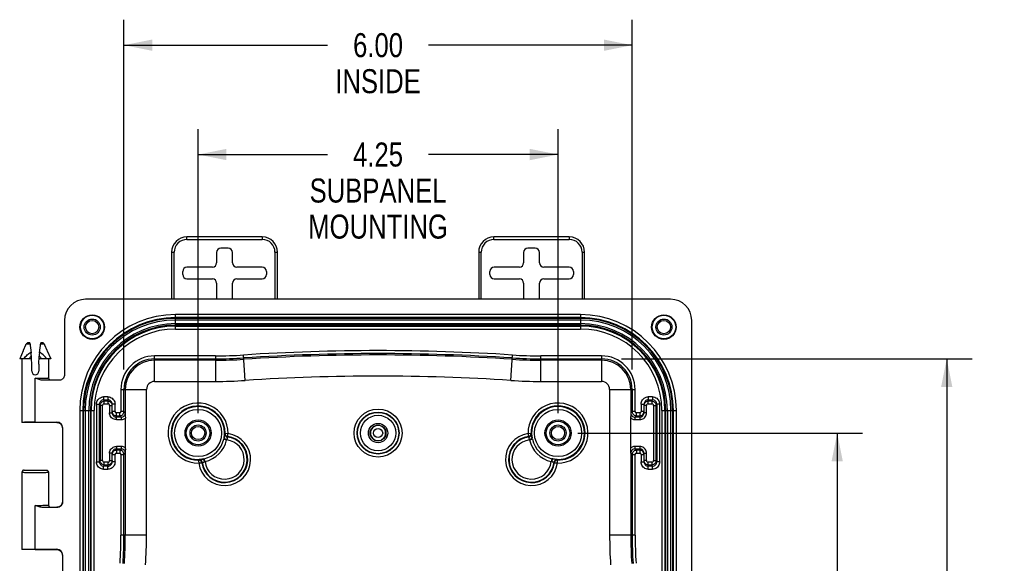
# Model space of a CAD drawing. Header units: inches. Extents: x 0 to 56.7, y 0 to 36.7.
# Tile 19 of 50: x 35.2 to 46.8, y 8.2 to 14.6. Entities that reach past the tile are written whole.
import ezdxf

# ---------------------------------------------------------------- set-up
doc = ezdxf.new("R2010")
doc.units = ezdxf.units.IN
doc.header["$LTSCALE"] = 3.116667
doc.header["$MEASUREMENT"] = 0
doc.layers.get('0').update_dxf_attribs({"linetype": 'CONTINUOUS'})
for name, color, linetype in [('_128466', 7, 'CONTINUOUS'), ('_135375', 7, 'CONTINUOUS'), ('_145643', 7, 'CONTINUOUS')]:
    doc.layers.add(name, color=color, linetype=linetype)
doc.styles.get("Standard").update_dxf_attribs({"font": 'txt', "width": 0.8})
doc.dimstyles.new('DIMSTYLE_2', dxfattribs={"dimtxt": 0.283333, "dimasz": 0.333333, "dimexe": 0.09, "dimexo": 0.07, "dimgap": 0.0425, "dimtad": 0, "dimtih": 1, "dimtoh": 1, "dimzin": 4, "dimdsep": 46, "dimtxsty": 'Standard', "dimblk": '_FILLED', "dimblk1": '_FILLED', "dimblk2": '_FILLED', "dimcen": 0.09, "dimadec": 0, "dimazin": 0, "dimtfac": 1, "dimtofl": 0, "dimtmove": 0, "dimatfit": 3, "dimldrblk": '_FILLED', "dimfxl": 0, "dimtolj": 1, "dimtzin": 4, "dimarcsym": 0})

# ---------------------------------------------------------------- blocks, each defined once
blk = doc.blocks.new('_FILLED')
at = {"color": 0, "linetype": 'ByBlock'}
blk.add_solid([(0, 0), (-1, 0.2), (-1, -0.2)], dxfattribs=at)
blk = doc.blocks.new('*D7')
at = {"color": 2, "linetype": 'Continuous'}
for p, q in [((37.267, 9.99), (37.267, 13.342)), ((41.517, 9.99), (41.517, 13.342)), ((37.267, 13.042), (38.797, 13.042)), ((41.517, 13.042), (39.987, 13.042))]:
    blk.add_line(p, q, dxfattribs=at)
at = {"color": 2, "linetype": 'Continuous', "xscale": 0.3333333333, "yscale": 0.3333333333, "zscale": 0.3333333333, "rotation": 180}
blk.add_blockref('_FILLED', (37.267, 13.042), dxfattribs=at)
at = {"color": 2, "linetype": 'Continuous', "xscale": 0.3333333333, "yscale": 0.3333333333, "zscale": 0.3333333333}
blk.add_blockref('_FILLED', (41.517, 13.042), dxfattribs=at)
at = {"color": 2, "linetype": 'Continuous', "insert": (39.392, 13.184), "char_height": 0.2833, "width": 1.81333, "attachment_point": 2, "line_spacing_factor": 0.9}
blk.add_mtext('4.25\\PSUBPANEL\\PMOUNTING', dxfattribs=at)
blk = doc.blocks.new('*D8')
at = {"color": 2, "linetype": 'Continuous'}
for p, q in [((41.75, 9.757), (45.113, 9.757)), ((44.813, 9.757), (44.813, 6.915)), ((44.813, 3.507), (44.813, 5.499)), ((41.75, 3.507), (45.113, 3.507))]:
    blk.add_line(p, q, dxfattribs=at)
at = {"color": 2, "linetype": 'Continuous', "xscale": 0.3333333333, "yscale": 0.3333333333, "zscale": 0.3333333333}
for p, rotation in [((44.813, 9.757), 90), ((44.813, 3.507), 270)]:
    blk.add_blockref('_FILLED', p, dxfattribs=dict(at, rotation=rotation))
at = {"color": 2, "linetype": 'Continuous', "insert": (44.813, 6.774), "char_height": 0.2833, "width": 1.81333, "attachment_point": 2, "line_spacing_factor": 0.9}
blk.add_mtext('6.25\\PSUBPANEL\\PMOUNTING', dxfattribs=at)
blk = doc.blocks.new('*D10')
at = {"color": 2, "linetype": 'Continuous'}
for p, q in [((42.265, 10.632), (46.406, 10.632)), ((46.106, 10.632), (46.106, 7.975)), ((46.106, 2.632), (46.106, 6.984)), ((42.265, 2.632), (46.406, 2.632))]:
    blk.add_line(p, q, dxfattribs=at)
at = {"color": 2, "linetype": 'Continuous', "xscale": 0.3333333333, "yscale": 0.3333333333, "zscale": 0.3333333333}
for p, rotation in [((46.106, 10.632), 90), ((46.106, 2.632), 270)]:
    blk.add_blockref('_FILLED', p, dxfattribs=dict(at, rotation=rotation))
at = {"color": 2, "linetype": 'Continuous', "insert": (46.106, 7.834), "char_height": 0.2833, "width": 1.36, "attachment_point": 2, "line_spacing_factor": 0.9}
blk.add_mtext('8.00\\PINSIDE', dxfattribs=at)
blk = doc.blocks.new('*D11')
at = {"color": 2, "linetype": 'Continuous'}
for p, q in [((36.392, 10.505), (36.392, 14.632)), ((42.392, 10.505), (42.392, 14.632)), ((36.392, 14.332), (38.797, 14.332)), ((42.392, 14.332), (39.987, 14.332))]:
    blk.add_line(p, q, dxfattribs=at)
at = {"color": 2, "linetype": 'Continuous', "xscale": 0.3333333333, "yscale": 0.3333333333, "zscale": 0.3333333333, "rotation": 180}
blk.add_blockref('_FILLED', (36.392, 14.332), dxfattribs=at)
at = {"color": 2, "linetype": 'Continuous', "xscale": 0.3333333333, "yscale": 0.3333333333, "zscale": 0.3333333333}
blk.add_blockref('_FILLED', (42.392, 14.332), dxfattribs=at)
at = {"color": 2, "linetype": 'Continuous', "insert": (39.392, 14.474), "char_height": 0.2833, "width": 1.36, "attachment_point": 2, "line_spacing_factor": 0.9}
blk.add_mtext('6.00\\PINSIDE', dxfattribs=at)

msp = doc.modelspace()

# ---------------------------------------------------------------- linework, layer by layer
at = {"layer": '_128466', "color": 7, "linetype": 'Continuous'}
for centre, radius in [((36.017, 11.007), 0.139), ((36.017, 11.007), 0.095), ((36.017, 11.007), 0.0781), ((42.767, 11.007), 0.139), ((42.767, 11.007), 0.095), ((42.767, 11.007), 0.0781), ((37.267, 9.757), 0.139), ((41.517, 9.757), 0.139), ((37.267, 9.757), 0.095), ((37.267, 9.757), 0.0781), ((41.517, 9.757), 0.095), ((41.517, 9.757), 0.0781)]:
    msp.add_circle(centre, radius, dxfattribs=at)
at = {"layer": '_135375', "color": 9, "linetype": 'Continuous'}
for p, q in [((37.135, 12.04), (37.135, 12.07)), ((37.135, 12.04), (38.025, 12.04)), ((38.025, 12.07), (38.025, 12.04)), ((40.76, 12.04), (40.76, 12.07)), ((40.76, 12.04), (41.65, 12.04)), ((41.65, 12.07), (41.65, 12.04)), ((36.955, 11.89), (36.985, 11.89)), ((36.985, 11.335), (36.985, 11.89)), ((38.175, 11.89), (38.175, 11.335)), ((38.175, 11.89), (38.205, 11.89)), ((40.58, 11.89), (40.61, 11.89)), ((40.61, 11.335), (40.61, 11.89)), ((41.8, 11.89), (41.8, 11.335)), ((41.8, 11.89), (41.83, 11.89))]:
    msp.add_line(p, q, dxfattribs=at)
at = {"layer": '_135375', "color": 7, "linetype": 'Continuous'}
for p, q in [((38.025, 12.07), (37.135, 12.07)), ((41.65, 12.07), (40.76, 12.07)), ((36.955, 11.89), (36.955, 11.335)), ((37.486, 11.888), (37.486, 11.763)), ((37.623, 11.938), (37.536, 11.938)), ((37.673, 11.763), (37.673, 11.888)), ((38.205, 11.335), (38.205, 11.89)), ((40.58, 11.89), (40.58, 11.335)), ((41.111, 11.888), (41.111, 11.763)), ((41.248, 11.938), (41.161, 11.938)), ((41.298, 11.763), (41.298, 11.888)), ((41.83, 11.335), (41.83, 11.89)), ((37.086, 11.626), (37.086, 11.663)), ((37.436, 11.713), (37.136, 11.713)), ((38.023, 11.713), (37.723, 11.713)), ((38.073, 11.663), (38.073, 11.626)), ((40.711, 11.626), (40.711, 11.663)), ((41.061, 11.713), (40.761, 11.713)), ((41.648, 11.713), (41.348, 11.713)), ((41.698, 11.663), (41.698, 11.626)), ((37.136, 11.576), (37.436, 11.576)), ((37.486, 11.526), (37.486, 11.335)), ((37.673, 11.335), (37.673, 11.526)), ((37.723, 11.576), (38.023, 11.576)), ((40.761, 11.576), (41.061, 11.576)), ((41.111, 11.526), (41.111, 11.335)), ((41.298, 11.335), (41.298, 11.526)), ((41.348, 11.576), (41.648, 11.576))]:
    msp.add_line(p, q, dxfattribs=at)
for centre, start, end in [((37.135, 11.89), 90, 180), ((38.025, 11.89), 0, 90), ((40.76, 11.89), 90, 180), ((41.65, 11.89), 0, 90)]:
    msp.add_arc(centre, 0.18, start, end, dxfattribs=at)
at = {"layer": '_135375', "color": 9, "linetype": 'Continuous'}
for centre, start, end in [((37.135, 11.89), 90, 180.0001), ((38.025, 11.89), 0, 90), ((40.76, 11.89), 90, 180.0001), ((41.65, 11.89), 0, 90)]:
    msp.add_arc(centre, 0.15, start, end, dxfattribs=at)
at = {"layer": '_135375', "color": 7, "linetype": 'Continuous'}
for centre, major_axis, start_param, end_param in [((37.536, 11.888), (0.0354, -0.0354), 2.356347, 3.926839), ((37.623, 11.888), (-0.0354, -0.0354), 2.356347, 3.926839), ((41.161, 11.888), (0.0354, -0.0354), 2.356347, 3.926839), ((41.248, 11.888), (-0.0354, -0.0354), 2.356347, 3.926839), ((37.436, 11.763), (0.0354, -0.0354), -0.785246, 0.785246), ((37.723, 11.763), (0.0354, 0.0354), 2.356347, 3.926839), ((41.061, 11.763), (0.0354, -0.0354), -0.785246, 0.785246), ((41.348, 11.763), (0.0354, 0.0354), 2.356347, 3.926839), ((37.136, 11.663), (0.0354, -0.0354), 2.356347, 3.926839), ((37.136, 11.626), (0.0354, 0.0354), 2.356347, 3.926839), ((38.023, 11.663), (-0.0354, -0.0354), 2.356347, 3.926839), ((38.023, 11.626), (-0.0354, 0.0354), 2.356347, 3.926839), ((40.761, 11.663), (0.0354, -0.0354), 2.356347, 3.926839), ((40.761, 11.626), (0.0354, 0.0354), 2.356347, 3.926839), ((41.648, 11.663), (-0.0354, -0.0354), 2.356347, 3.926839), ((41.648, 11.626), (-0.0354, 0.0354), 2.356347, 3.926839), ((37.436, 11.526), (-0.0354, -0.0354), 2.356347, 3.926839), ((37.723, 11.526), (-0.0354, 0.0354), -0.785246, 0.785246), ((41.061, 11.526), (-0.0354, -0.0354), 2.356347, 3.926839), ((41.348, 11.526), (-0.0354, 0.0354), -0.785246, 0.785246)]:
    msp.add_ellipse(centre, major_axis=major_axis, ratio=0.999695, start_param=start_param, end_param=end_param, dxfattribs=at)
at = {"layer": '_145643', "color": 7, "linetype": 'Continuous'}
for p, q in [((42.846, 11.335), (35.939, 11.335)), ((35.69, 11.086), (35.69, 10.444)), ((41.782, 11.119), (37.002, 11.119)), ((43.095, 7.256), (43.095, 11.086)), ((37.002, 11.019), (41.782, 11.019)), ((35.246, 10.816), (35.249, 10.817)), ((35.252, 10.819), (35.253, 10.819)), ((35.253, 10.819), (35.253, 10.819)), ((35.28, 10.82), (35.258, 10.82)), ((35.28, 10.82), (35.296, 10.702)), ((35.394, 10.702), (35.409, 10.82)), ((35.432, 10.82), (35.409, 10.82)), ((35.439, 10.818), (35.441, 10.817)), ((35.441, 10.817), (35.443, 10.816)), ((35.203, 10.725), (35.161, 10.632)), ((35.207, 10.734), (35.235, 10.798)), ((35.235, 10.798), (35.239, 10.808)), ((35.239, 10.808), (35.241, 10.811)), ((35.448, 10.811), (35.45, 10.808)), ((35.45, 10.808), (35.454, 10.798)), ((35.454, 10.798), (35.483, 10.733)), ((35.483, 10.733), (35.487, 10.726)), ((35.487, 10.726), (35.528, 10.632)), ((35.487, 10.726), (35.488, 10.723)), ((35.488, 10.723), (35.488, 10.722)), ((35.488, 10.722), (35.488, 10.722)), ((35.301, 10.632), (35.161, 10.632)), ((35.188, 10.632), (35.188, 9.882)), ((35.301, 10.632), (35.299, 10.662)), ((35.304, 10.57), (35.301, 10.632)), ((35.385, 10.57), (35.39, 10.662)), ((35.528, 10.632), (35.389, 10.632)), ((35.501, 10.632), (35.501, 10.407)), ((36.752, 10.632), (37.472, 10.632)), ((37.472, 10.616), (36.752, 10.616)), ((41.312, 10.632), (42.032, 10.632)), ((42.032, 10.616), (41.312, 10.616)), ((35.305, 10.485), (35.305, 10.543)), ((35.385, 10.543), (35.385, 10.485)), ((35.624, 10.379), (35.436, 10.379)), ((35.638, 10.382), (35.526, 10.382)), ((36.392, 10.011), (36.392, 10.272)), ((36.409, 9.994), (36.409, 10.272)), ((42.376, 10.272), (42.376, 9.994)), ((42.392, 10.272), (42.392, 10.011)), ((36.152, 10.148), (36.202, 10.148)), ((36.202, 10.132), (36.16, 10.132)), ((42.582, 10.148), (42.632, 10.148)), ((42.624, 10.132), (42.582, 10.132)), ((35.905, 10.022), (35.905, 3.242)), ((36.005, 3.242), (36.005, 10.022)), ((36.102, 9.416), (36.102, 10.098)), ((36.11, 10.082), (36.11, 9.432)), ((36.252, 9.995), (36.252, 10.098)), ((42.532, 9.995), (42.532, 10.098)), ((42.674, 9.432), (42.674, 10.082)), ((42.682, 10.098), (42.682, 9.416)), ((42.779, 10.022), (42.779, 3.242)), ((42.879, 7.252), (42.879, 10.022)), ((35.611, 9.882), (35.188, 9.882)), ((35.345, 9.885), (35.601, 9.885)), ((36.302, 9.961), (36.342, 9.961)), ((36.358, 9.945), (36.302, 9.945)), ((36.408, 9.995), (36.408, 9.961)), ((36.408, 9.961), (36.409, 9.932)), ((36.409, 8.552), (36.409, 9.932)), ((42.376, 9.995), (42.376, 9.94)), ((42.376, 9.56), (42.376, 9.95)), ((42.482, 9.945), (42.426, 9.945)), ((42.442, 9.961), (42.482, 9.961)), ((35.665, 9.818), (35.665, 8.946)), ((35.666, 9.82), (35.666, 8.944)), ((37.585, 9.75), (37.586, 9.75)), ((37.586, 9.75), (37.586, 9.744)), ((37.586, 9.744), (37.588, 9.738)), ((41.168, 9.715), (41.174, 9.716)), ((41.203, 9.747), (41.204, 9.746)), ((36.302, 9.569), (36.358, 9.569)), ((36.342, 9.553), (36.302, 9.553)), ((36.409, 9.572), (36.408, 9.541)), ((36.408, 9.541), (36.408, 9.519)), ((42.376, 9.552), (42.376, 9.572)), ((42.376, 9.519), (42.376, 9.552)), ((42.426, 9.569), (42.482, 9.569)), ((42.482, 9.553), (42.442, 9.553)), ((36.252, 9.416), (36.252, 9.519)), ((36.392, 8.552), (36.392, 9.503)), ((42.376, 9.52), (42.376, 8.552)), ((42.392, 9.503), (42.392, 8.552)), ((42.532, 9.416), (42.532, 9.519)), ((35.213, 9.32), (35.476, 9.32)), ((36.202, 9.366), (36.152, 9.366)), ((36.16, 9.382), (36.202, 9.382)), ((37.309, 9.408), (37.308, 9.414)), ((42.582, 9.382), (42.624, 9.382)), ((42.632, 9.366), (42.582, 9.366)), ((35.188, 9.295), (35.188, 8.382)), ((35.501, 9.295), (35.501, 9.297)), ((35.501, 9.295), (35.501, 8.907)), ((35.601, 8.879), (35.436, 8.879)), ((35.526, 8.882), (35.611, 8.882)), ((35.609, 8.882), (35.608, 8.882)), ((35.665, 8.946), (35.664, 8.938)), ((35.611, 8.382), (35.188, 8.382)), ((35.345, 8.385), (35.601, 8.385)), ((35.665, 8.318), (35.665, 7.446)), ((35.666, 8.32), (35.666, 7.444))]:
    msp.add_line(p, q, dxfattribs=at)
at = {"layer": '_145643', "color": 9, "linetype": 'Continuous'}
for p, q in [((37.002, 10.984), (37.002, 11.154)), ((41.782, 11.154), (37.002, 11.154)), ((37.002, 11.11), (41.782, 11.11)), ((41.782, 11.09), (37.002, 11.09)), ((37.002, 11.049), (41.782, 11.049)), ((41.782, 11.154), (41.782, 10.984)), ((41.782, 11.029), (37.002, 11.029)), ((37.002, 10.984), (41.782, 10.984)), ((35.239, 10.808), (35.282, 10.808)), ((35.282, 10.702), (35.295, 10.709)), ((35.409, 10.701), (35.395, 10.709)), ((35.408, 10.808), (35.45, 10.808)), ((35.395, 10.663), (35.391, 10.668)), ((36.752, 10.366), (36.752, 10.667)), ((37.472, 10.667), (36.752, 10.667)), ((37.472, 10.667), (37.472, 10.366)), ((37.823, 10.377), (37.804, 10.678)), ((40.961, 10.377), (40.98, 10.678)), ((41.312, 10.366), (41.312, 10.667)), ((42.032, 10.667), (41.312, 10.667)), ((42.032, 10.667), (42.032, 10.366)), ((35.345, 9.885), (35.345, 10.404)), ((36.752, 10.366), (37.472, 10.366)), ((41.312, 10.366), (42.032, 10.366)), ((36.357, 10.272), (36.357, 10.011)), ((36.357, 10.272), (36.659, 10.272)), ((36.659, 8.552), (36.659, 10.272)), ((42.126, 10.272), (42.126, 8.552)), ((42.126, 10.272), (42.427, 10.272)), ((42.427, 10.011), (42.427, 10.272)), ((36.152, 10.183), (36.152, 10.148)), ((36.202, 10.183), (36.152, 10.183)), ((36.152, 10.148), (36.16, 10.132)), ((36.16, 10.102), (36.16, 10.132)), ((36.202, 10.183), (36.202, 10.148)), ((36.202, 10.148), (36.202, 10.102)), ((42.582, 10.183), (42.582, 10.148)), ((42.632, 10.183), (42.582, 10.183)), ((42.582, 10.102), (42.582, 10.148)), ((42.624, 10.132), (42.632, 10.148)), ((42.624, 10.132), (42.624, 10.102)), ((42.632, 10.183), (42.632, 10.148)), ((35.87, 10.022), (35.87, 3.242)), ((35.87, 10.022), (36.04, 10.022)), ((35.914, 3.242), (35.914, 10.022)), ((35.934, 10.022), (35.934, 3.242)), ((35.976, 3.242), (35.976, 10.022)), ((35.995, 10.022), (35.995, 3.242)), ((36.04, 3.242), (36.04, 10.022)), ((36.067, 10.098), (36.067, 9.416)), ((36.067, 10.098), (36.102, 10.098)), ((36.11, 10.082), (36.102, 10.098)), ((36.14, 10.082), (36.11, 10.082)), ((36.14, 9.432), (36.14, 10.082)), ((36.16, 10.102), (36.202, 10.102)), ((36.222, 10.082), (36.222, 9.995)), ((36.222, 10.082), (36.252, 10.082)), ((36.287, 10.098), (36.252, 10.098)), ((36.287, 10.011), (36.252, 10.011)), ((36.287, 10.011), (36.287, 10.098)), ((36.392, 10.011), (36.357, 10.011)), ((36.392, 10.011), (36.408, 9.995)), ((42.376, 9.995), (42.392, 10.011)), ((42.427, 10.011), (42.392, 10.011)), ((42.497, 10.098), (42.497, 10.011)), ((42.497, 10.098), (42.532, 10.098)), ((42.532, 10.011), (42.497, 10.011)), ((42.562, 10.082), (42.532, 10.082)), ((42.562, 9.995), (42.562, 10.082)), ((42.582, 10.102), (42.624, 10.102)), ((42.644, 10.082), (42.644, 9.432)), ((42.644, 10.082), (42.674, 10.082)), ((42.673, 10.092), (42.674, 10.082)), ((42.682, 10.098), (42.674, 10.082)), ((42.717, 10.098), (42.682, 10.098)), ((42.717, 9.416), (42.717, 10.098)), ((42.744, 10.022), (42.744, 3.242)), ((42.744, 10.022), (42.914, 10.022)), ((42.789, 3.242), (42.789, 10.022)), ((42.809, 10.022), (42.809, 3.242)), ((42.85, 7.246), (42.85, 10.022)), ((42.87, 10.022), (42.87, 7.251)), ((42.914, 7.253), (42.914, 10.022)), ((35.607, 9.882), (35.611, 9.882)), ((36.222, 9.995), (36.252, 9.995)), ((36.302, 9.915), (36.302, 9.996)), ((36.342, 9.996), (36.302, 9.996)), ((36.302, 9.915), (36.358, 9.915)), ((36.342, 9.961), (36.342, 9.996)), ((36.358, 9.945), (36.342, 9.961)), ((36.358, 9.945), (36.358, 9.915)), ((42.376, 9.932), (42.383, 9.927)), ((42.442, 9.961), (42.426, 9.945)), ((42.426, 9.915), (42.426, 9.945)), ((42.426, 9.915), (42.482, 9.915)), ((42.442, 9.961), (42.442, 9.996)), ((42.482, 9.996), (42.442, 9.996)), ((42.482, 9.996), (42.482, 9.945)), ((42.482, 9.945), (42.482, 9.915)), ((42.562, 9.995), (42.532, 9.995)), ((35.665, 9.818), (35.665, 9.818)), ((37.571, 9.684), (37.605, 9.676)), ((37.581, 9.746), (37.58, 9.745)), ((37.621, 9.749), (37.586, 9.75)), ((37.616, 9.715), (37.611, 9.71)), ((37.616, 9.715), (37.616, 9.715)), ((41.188, 9.75), (41.163, 9.749)), ((41.168, 9.715), (41.168, 9.715)), ((41.173, 9.71), (41.168, 9.715)), ((41.179, 9.676), (41.213, 9.684)), ((41.188, 9.75), (41.198, 9.75)), ((41.211, 9.696), (41.209, 9.706)), ((41.21, 9.694), (41.211, 9.696)), ((36.302, 9.599), (36.302, 9.569)), ((36.358, 9.599), (36.302, 9.599)), ((36.302, 9.569), (36.302, 9.518)), ((36.342, 9.553), (36.358, 9.569)), ((36.342, 9.553), (36.342, 9.518)), ((36.358, 9.599), (36.358, 9.569)), ((42.426, 9.569), (42.426, 9.599)), ((42.482, 9.599), (42.426, 9.599)), ((42.426, 9.569), (42.442, 9.553)), ((42.442, 9.553), (42.442, 9.518)), ((42.482, 9.599), (42.482, 9.569)), ((42.482, 9.569), (42.482, 9.518)), ((36.102, 9.416), (36.11, 9.432)), ((36.111, 9.422), (36.11, 9.432)), ((36.14, 9.432), (36.11, 9.432)), ((36.222, 9.519), (36.222, 9.432)), ((36.252, 9.519), (36.222, 9.519)), ((36.222, 9.432), (36.252, 9.432)), ((36.252, 9.503), (36.287, 9.503)), ((36.287, 9.416), (36.287, 9.503)), ((36.302, 9.518), (36.342, 9.518)), ((36.357, 9.503), (36.357, 8.552)), ((36.357, 9.503), (36.392, 9.503)), ((36.408, 9.519), (36.392, 9.503)), ((37.274, 9.428), (37.274, 9.438)), ((37.274, 9.428), (37.275, 9.403)), ((37.349, 9.419), (37.34, 9.453)), ((41.444, 9.453), (41.436, 9.419)), ((41.509, 9.403), (41.51, 9.428)), ((41.51, 9.428), (41.51, 9.438)), ((42.392, 9.503), (42.376, 9.519)), ((42.392, 9.503), (42.427, 9.503)), ((42.427, 8.552), (42.427, 9.503)), ((42.442, 9.518), (42.482, 9.518)), ((42.497, 9.503), (42.497, 9.416)), ((42.497, 9.503), (42.532, 9.503)), ((42.532, 9.519), (42.562, 9.519)), ((42.562, 9.432), (42.532, 9.432)), ((42.562, 9.432), (42.562, 9.519)), ((42.644, 9.432), (42.674, 9.432)), ((42.674, 9.432), (42.682, 9.416)), ((36.067, 9.416), (36.102, 9.416)), ((36.16, 9.382), (36.152, 9.366)), ((36.152, 9.331), (36.152, 9.366)), ((36.152, 9.331), (36.202, 9.331)), ((36.16, 9.382), (36.16, 9.412)), ((36.202, 9.412), (36.16, 9.412)), ((36.202, 9.412), (36.202, 9.366)), ((36.202, 9.331), (36.202, 9.366)), ((36.287, 9.416), (36.252, 9.416)), ((37.314, 9.413), (37.309, 9.408)), ((37.309, 9.408), (37.309, 9.408)), ((41.475, 9.408), (41.47, 9.413)), ((41.475, 9.408), (41.475, 9.408)), ((42.497, 9.416), (42.532, 9.416)), ((42.624, 9.412), (42.582, 9.412)), ((42.582, 9.331), (42.582, 9.412)), ((42.582, 9.331), (42.632, 9.331)), ((42.624, 9.412), (42.624, 9.382)), ((42.632, 9.366), (42.624, 9.382)), ((42.632, 9.331), (42.632, 9.366)), ((42.717, 9.416), (42.682, 9.416)), ((35.188, 9.295), (35.188, 9.295)), ((35.499, 9.294), (35.501, 9.295)), ((35.501, 9.295), (35.501, 9.295)), ((35.345, 8.385), (35.345, 8.904)), ((35.612, 8.882), (35.6, 8.881)), ((35.6, 8.881), (35.6, 8.881)), ((35.665, 8.946), (35.665, 8.946)), ((36.659, 8.552), (36.357, 8.552)), ((42.427, 8.552), (42.126, 8.552)), ((35.607, 8.382), (35.611, 8.382)), ((35.665, 8.318), (35.665, 8.318))]:
    msp.add_line(p, q, dxfattribs=at)
at = {"layer": '_145643', "color": 7, "linetype": 'Continuous'}
for points in [[(35.241, 10.811), (35.244, 10.814), (35.246, 10.816)], [(35.249, 10.817), (35.251, 10.818), (35.252, 10.819)], [(35.436, 10.819), (35.436, 10.819), (35.437, 10.819), (35.439, 10.818)], [(35.443, 10.816), (35.446, 10.814), (35.448, 10.811)], [(35.203, 10.725), (35.203, 10.727), (35.204, 10.729), (35.205, 10.73), (35.207, 10.734)], [(35.436, 10.379), (35.425, 10.38), (35.413, 10.382), (35.402, 10.384), (35.391, 10.387), (35.379, 10.391), (35.367, 10.395), (35.356, 10.399), (35.345, 10.404)], [(35.526, 10.382), (35.524, 10.382), (35.519, 10.381), (35.512, 10.381), (35.501, 10.381), (35.488, 10.38), (35.473, 10.38), (35.455, 10.38), (35.436, 10.379)], [(35.501, 10.407), (35.501, 10.403), (35.503, 10.398), (35.505, 10.394), (35.508, 10.39), (35.511, 10.387), (35.515, 10.384), (35.52, 10.383), (35.526, 10.382)], [(35.637, 10.381), (35.634, 10.38), (35.624, 10.379)], [(35.69, 10.444), (35.689, 10.434), (35.687, 10.425), (35.683, 10.415), (35.677, 10.406), (35.67, 10.398), (35.663, 10.392), (35.654, 10.386), (35.644, 10.382), (35.637, 10.381)], [(36.252, 10.098), (36.251, 10.108), (36.248, 10.117), (36.244, 10.126), (36.238, 10.134), (36.23, 10.14), (36.221, 10.144), (36.212, 10.147), (36.202, 10.148)], [(36.202, 10.132), (36.212, 10.131), (36.221, 10.128)], [(36.221, 10.128), (36.23, 10.124), (36.238, 10.118), (36.244, 10.11), (36.248, 10.101), (36.251, 10.092)], [(42.582, 10.148), (42.572, 10.147), (42.563, 10.144), (42.554, 10.14), (42.547, 10.134), (42.541, 10.126), (42.536, 10.117), (42.533, 10.108), (42.532, 10.098)], [(42.541, 10.11), (42.547, 10.118), (42.554, 10.124), (42.563, 10.128)], [(42.563, 10.128), (42.572, 10.131), (42.582, 10.132)], [(36.252, 10.011), (36.253, 10.001), (36.256, 9.992), (36.261, 9.983), (36.267, 9.975), (36.274, 9.969), (36.283, 9.965), (36.292, 9.962), (36.302, 9.961)], [(42.482, 9.961), (42.492, 9.962), (42.501, 9.965), (42.51, 9.969), (42.517, 9.975), (42.524, 9.983), (42.528, 9.992), (42.531, 10.001), (42.532, 10.011)], [(35.345, 9.885), (35.32, 9.885), (35.296, 9.885), (35.274, 9.885), (35.253, 9.884), (35.235, 9.884), (35.219, 9.884), (35.206, 9.883), (35.196, 9.883), (35.191, 9.883), (35.188, 9.882)], [(35.608, 9.882), (35.608, 9.883), (35.608, 9.883), (35.608, 9.882), (35.61, 9.882), (35.612, 9.882)], [(35.612, 9.882), (35.615, 9.881), (35.619, 9.88), (35.624, 9.878), (35.629, 9.876)], [(36.252, 9.995), (36.253, 9.985), (36.256, 9.976), (36.261, 9.967), (36.267, 9.959), (36.274, 9.953)], [(36.274, 9.953), (36.283, 9.949), (36.292, 9.946), (36.302, 9.945)], [(42.482, 9.945), (42.492, 9.946), (42.501, 9.949), (42.51, 9.953)], [(42.51, 9.953), (42.517, 9.959), (42.524, 9.967), (42.528, 9.976), (42.531, 9.985), (42.532, 9.995)], [(35.629, 9.876), (35.633, 9.874), (35.638, 9.871), (35.643, 9.867), (35.647, 9.863), (35.651, 9.858), (35.654, 9.853), (35.658, 9.847), (35.66, 9.842), (35.662, 9.835), (35.664, 9.829), (35.664, 9.822), (35.665, 9.818)], [(37.574, 9.696), (37.573, 9.694), (37.573, 9.692), (37.572, 9.69), (37.572, 9.688), (37.571, 9.686), (37.571, 9.684)], [(37.581, 9.746), (37.582, 9.747), (37.582, 9.747)], [(37.582, 9.747), (37.584, 9.749), (37.585, 9.75)], [(37.588, 9.738), (37.591, 9.732), (37.594, 9.727), (37.599, 9.723), (37.604, 9.719)], [(37.604, 9.719), (37.61, 9.716), (37.616, 9.715)], [(41.174, 9.716), (41.18, 9.719), (41.185, 9.722), (41.19, 9.727), (41.194, 9.732)], [(41.194, 9.732), (41.196, 9.738), (41.198, 9.744), (41.198, 9.75)], [(41.198, 9.75), (41.199, 9.75), (41.2, 9.749)], [(41.2, 9.749), (41.202, 9.747), (41.203, 9.747)], [(41.213, 9.684), (41.213, 9.686), (41.212, 9.688), (41.212, 9.69), (41.212, 9.692), (41.211, 9.694), (41.211, 9.696)], [(36.274, 9.561), (36.267, 9.555), (36.261, 9.547), (36.256, 9.539), (36.253, 9.529), (36.252, 9.519)], [(36.302, 9.553), (36.292, 9.552), (36.283, 9.55), (36.274, 9.545), (36.267, 9.539), (36.261, 9.531), (36.256, 9.523), (36.253, 9.513), (36.252, 9.503)], [(36.302, 9.569), (36.292, 9.568), (36.283, 9.566), (36.274, 9.561)], [(42.51, 9.561), (42.501, 9.566), (42.492, 9.568), (42.482, 9.569)], [(42.532, 9.503), (42.531, 9.513), (42.528, 9.523), (42.524, 9.531), (42.517, 9.539), (42.51, 9.545), (42.501, 9.55), (42.492, 9.552), (42.482, 9.553)], [(42.532, 9.519), (42.531, 9.529), (42.528, 9.539), (42.524, 9.547), (42.517, 9.555), (42.51, 9.561)], [(36.252, 9.432), (36.251, 9.422), (36.248, 9.413), (36.244, 9.404)], [(37.274, 9.438), (37.275, 9.439), (37.275, 9.44)], [(37.292, 9.434), (37.287, 9.436), (37.28, 9.438), (37.274, 9.438)], [(37.275, 9.44), (37.277, 9.442), (37.278, 9.443), (37.278, 9.444)], [(37.308, 9.414), (37.305, 9.42), (37.302, 9.425), (37.298, 9.43), (37.292, 9.434)], [(41.456, 9.451), (41.454, 9.451), (41.452, 9.452), (41.45, 9.452), (41.448, 9.452), (41.446, 9.453), (41.444, 9.453)], [(41.479, 9.42), (41.476, 9.414), (41.475, 9.408)], [(41.498, 9.436), (41.492, 9.434), (41.487, 9.43), (41.483, 9.426), (41.479, 9.42)], [(41.51, 9.438), (41.504, 9.438), (41.498, 9.436)], [(41.506, 9.444), (41.507, 9.443), (41.507, 9.442)], [(41.507, 9.442), (41.509, 9.44), (41.51, 9.439), (41.51, 9.438)], [(42.563, 9.386), (42.554, 9.39), (42.547, 9.397), (42.541, 9.404), (42.536, 9.413), (42.533, 9.422)], [(35.192, 9.308), (35.191, 9.305), (35.189, 9.3), (35.188, 9.295)], [(35.192, 9.308), (35.192, 9.307), (35.191, 9.305), (35.19, 9.302), (35.189, 9.3), (35.189, 9.297), (35.188, 9.295)], [(35.213, 9.32), (35.209, 9.319), (35.205, 9.318), (35.2, 9.316), (35.196, 9.313), (35.193, 9.309), (35.192, 9.308)], [(35.476, 9.32), (35.479, 9.319), (35.481, 9.319), (35.484, 9.318), (35.487, 9.317), (35.489, 9.316), (35.491, 9.314), (35.494, 9.312), (35.495, 9.31), (35.497, 9.308), (35.498, 9.307)], [(35.501, 9.297), (35.5, 9.3), (35.5, 9.302), (35.499, 9.305), (35.498, 9.307)], [(35.498, 9.307), (35.498, 9.305), (35.499, 9.303), (35.5, 9.3), (35.501, 9.297)], [(36.202, 9.366), (36.212, 9.367), (36.221, 9.37), (36.23, 9.374), (36.238, 9.381), (36.244, 9.388), (36.248, 9.397), (36.251, 9.406), (36.252, 9.416)], [(36.221, 9.386), (36.212, 9.383), (36.202, 9.382)], [(36.244, 9.404), (36.238, 9.397), (36.23, 9.39), (36.221, 9.386)], [(42.532, 9.416), (42.533, 9.406), (42.536, 9.397), (42.541, 9.388), (42.547, 9.381), (42.554, 9.374), (42.563, 9.37), (42.572, 9.367), (42.582, 9.366)], [(42.582, 9.382), (42.572, 9.383), (42.563, 9.386)], [(35.436, 8.879), (35.425, 8.88), (35.413, 8.882), (35.402, 8.884), (35.391, 8.887), (35.379, 8.891), (35.367, 8.895), (35.356, 8.899), (35.345, 8.904)], [(35.501, 8.907), (35.501, 8.903), (35.503, 8.898), (35.505, 8.894), (35.508, 8.89), (35.511, 8.887), (35.515, 8.884), (35.52, 8.883), (35.526, 8.882)], [(35.666, 8.944), (35.665, 8.931), (35.661, 8.919), (35.655, 8.908), (35.647, 8.898), (35.637, 8.89), (35.626, 8.884), (35.614, 8.881), (35.601, 8.879)], [(35.632, 8.89), (35.627, 8.887), (35.622, 8.885), (35.618, 8.884), (35.614, 8.883), (35.611, 8.882), (35.609, 8.882)], [(35.664, 8.938), (35.663, 8.93), (35.66, 8.923), (35.658, 8.917), (35.654, 8.911), (35.65, 8.905), (35.646, 8.901), (35.641, 8.896), (35.637, 8.893), (35.632, 8.89)], [(35.345, 8.385), (35.32, 8.385), (35.296, 8.385), (35.274, 8.385), (35.253, 8.384), (35.235, 8.384), (35.219, 8.384), (35.206, 8.383), (35.196, 8.383), (35.191, 8.383), (35.188, 8.382)], [(35.608, 8.382), (35.608, 8.383), (35.608, 8.383), (35.608, 8.382), (35.61, 8.382), (35.612, 8.382)], [(35.612, 8.382), (35.615, 8.381), (35.619, 8.38), (35.624, 8.378), (35.629, 8.376)], [(35.629, 8.376), (35.633, 8.374), (35.638, 8.371), (35.643, 8.367), (35.647, 8.363), (35.651, 8.358), (35.654, 8.353), (35.658, 8.347), (35.66, 8.342), (35.662, 8.335), (35.664, 8.329), (35.664, 8.322), (35.665, 8.318)]]:
    msp.add_lwpolyline(points, dxfattribs=at)
at = {"layer": '_145643', "color": 9, "linetype": 'Continuous'}
for points in [[(35.21, 10.632), (35.221, 10.646), (35.231, 10.658), (35.241, 10.669), (35.251, 10.679), (35.261, 10.687), (35.27, 10.695), (35.282, 10.702)], [(35.479, 10.632), (35.465, 10.65), (35.452, 10.665), (35.438, 10.679), (35.424, 10.691), (35.409, 10.701)], [(35.299, 10.668), (35.294, 10.663), (35.289, 10.657), (35.284, 10.651), (35.28, 10.645), (35.275, 10.639), (35.271, 10.632)], [(35.419, 10.632), (35.414, 10.639), (35.41, 10.645), (35.405, 10.651), (35.4, 10.657), (35.395, 10.663)], [(35.345, 10.404), (35.369, 10.404), (35.393, 10.404), (35.416, 10.404), (35.436, 10.405), (35.455, 10.405), (35.471, 10.405), (35.484, 10.406), (35.493, 10.406), (35.499, 10.407), (35.501, 10.407)], [(36.067, 10.098), (36.068, 10.112), (36.071, 10.125), (36.077, 10.137), (36.083, 10.148), (36.092, 10.158), (36.102, 10.167), (36.114, 10.174), (36.126, 10.179), (36.139, 10.182), (36.152, 10.183)], [(36.152, 10.148), (36.142, 10.147), (36.133, 10.144), (36.124, 10.14), (36.117, 10.134), (36.111, 10.126), (36.106, 10.117), (36.103, 10.108), (36.102, 10.098)], [(36.114, 10.101), (36.119, 10.11), (36.125, 10.118), (36.132, 10.124), (36.141, 10.128), (36.151, 10.131), (36.16, 10.132)], [(36.202, 10.183), (36.216, 10.182), (36.228, 10.179), (36.241, 10.174), (36.252, 10.167), (36.262, 10.158), (36.271, 10.148), (36.278, 10.137), (36.283, 10.125), (36.286, 10.112), (36.287, 10.098)], [(42.497, 10.098), (42.498, 10.112), (42.501, 10.125), (42.506, 10.137), (42.513, 10.148), (42.522, 10.158), (42.532, 10.167), (42.543, 10.174), (42.556, 10.179), (42.569, 10.182), (42.582, 10.183)], [(42.624, 10.132), (42.634, 10.131), (42.643, 10.128), (42.652, 10.124), (42.659, 10.118), (42.666, 10.11), (42.67, 10.101), (42.673, 10.092)], [(42.632, 10.183), (42.646, 10.182), (42.658, 10.179), (42.671, 10.174), (42.682, 10.167), (42.692, 10.158), (42.701, 10.148), (42.708, 10.137), (42.713, 10.125), (42.716, 10.112), (42.717, 10.098)], [(42.682, 10.098), (42.681, 10.108), (42.678, 10.117), (42.674, 10.126), (42.667, 10.134), (42.66, 10.14), (42.651, 10.144), (42.642, 10.147), (42.632, 10.148)], [(36.11, 10.082), (36.111, 10.092), (36.114, 10.101)], [(36.16, 10.102), (36.155, 10.101), (36.15, 10.1), (36.146, 10.096), (36.143, 10.092), (36.141, 10.088), (36.14, 10.082)], [(36.222, 10.082), (36.221, 10.088), (36.219, 10.092), (36.216, 10.096), (36.212, 10.1), (36.208, 10.101), (36.202, 10.102)], [(36.287, 10.011), (36.288, 10.007), (36.289, 10.003), (36.292, 10), (36.295, 9.998), (36.298, 9.996), (36.302, 9.996)], [(36.342, 9.996), (36.346, 9.996), (36.35, 9.998), (36.353, 10), (36.355, 10.003), (36.357, 10.007), (36.357, 10.011)], [(36.342, 9.961), (36.352, 9.962), (36.361, 9.965), (36.37, 9.969), (36.378, 9.975), (36.384, 9.983), (36.388, 9.992), (36.391, 10.001), (36.392, 10.011)], [(42.392, 10.011), (42.393, 10.001), (42.396, 9.992), (42.4, 9.983), (42.407, 9.975), (42.414, 9.969), (42.423, 9.965), (42.432, 9.962), (42.442, 9.961)], [(42.427, 10.011), (42.428, 10.007), (42.429, 10.003), (42.431, 10), (42.434, 9.998), (42.438, 9.996), (42.442, 9.996)], [(42.482, 9.996), (42.486, 9.996), (42.49, 9.998), (42.493, 10), (42.495, 10.003), (42.497, 10.007), (42.497, 10.011)], [(42.582, 10.102), (42.577, 10.101), (42.572, 10.1), (42.568, 10.096), (42.565, 10.092), (42.563, 10.088), (42.562, 10.082)], [(42.644, 10.082), (42.643, 10.088), (42.641, 10.092), (42.638, 10.096), (42.634, 10.1), (42.629, 10.101), (42.624, 10.102)], [(35.6, 9.883), (35.6, 9.883), (35.601, 9.883), (35.603, 9.883), (35.607, 9.882)], [(35.6, 9.883), (35.612, 9.882), (35.624, 9.878), (35.636, 9.872)], [(36.302, 9.915), (36.289, 9.916), (36.277, 9.919), (36.266, 9.923), (36.255, 9.93), (36.246, 9.938), (36.237, 9.948), (36.231, 9.958), (36.226, 9.97), (36.223, 9.982), (36.222, 9.995)], [(36.358, 9.945), (36.368, 9.946), (36.378, 9.949), (36.386, 9.953), (36.394, 9.959), (36.4, 9.967), (36.405, 9.976), (36.407, 9.985), (36.408, 9.995)], [(36.358, 9.915), (36.367, 9.915), (36.376, 9.917), (36.385, 9.919), (36.393, 9.923), (36.401, 9.927), (36.409, 9.932)], [(42.376, 9.995), (42.377, 9.985), (42.38, 9.976), (42.384, 9.967), (42.391, 9.959), (42.398, 9.953), (42.407, 9.949), (42.416, 9.946), (42.426, 9.945)], [(42.383, 9.927), (42.391, 9.923), (42.399, 9.919), (42.408, 9.917), (42.417, 9.915), (42.426, 9.915)], [(42.482, 9.915), (42.495, 9.916), (42.507, 9.919), (42.518, 9.923), (42.529, 9.93), (42.539, 9.938), (42.547, 9.948), (42.553, 9.958), (42.558, 9.97), (42.561, 9.982), (42.562, 9.995)], [(35.636, 9.872), (35.645, 9.864), (35.654, 9.854), (35.66, 9.843), (35.663, 9.831), (35.665, 9.818)], [(37.58, 9.745), (37.58, 9.742), (37.58, 9.737), (37.579, 9.731), (37.578, 9.723), (37.577, 9.714), (37.575, 9.705), (37.574, 9.696)], [(37.574, 9.696), (37.574, 9.694), (37.576, 9.693), (37.579, 9.691), (37.583, 9.689), (37.588, 9.687), (37.594, 9.685), (37.6, 9.684), (37.607, 9.682)], [(37.581, 9.746), (37.581, 9.74), (37.583, 9.733), (37.585, 9.727), (37.589, 9.722), (37.594, 9.718), (37.599, 9.714), (37.605, 9.711), (37.611, 9.71)], [(37.607, 9.682), (37.607, 9.681), (37.606, 9.68), (37.606, 9.679), (37.606, 9.678), (37.605, 9.677), (37.605, 9.676)], [(37.611, 9.71), (37.611, 9.709), (37.611, 9.706), (37.611, 9.702), (37.61, 9.696), (37.609, 9.689), (37.607, 9.682)], [(37.616, 9.715), (37.616, 9.716), (37.617, 9.719)], [(37.617, 9.719), (37.618, 9.726), (37.619, 9.731), (37.619, 9.737), (37.62, 9.743), (37.621, 9.749)], [(41.163, 9.749), (41.164, 9.743), (41.165, 9.737), (41.166, 9.731), (41.167, 9.726)], [(41.167, 9.726), (41.168, 9.718), (41.168, 9.716), (41.168, 9.715)], [(41.173, 9.71), (41.179, 9.711), (41.185, 9.714), (41.191, 9.718), (41.195, 9.722), (41.199, 9.727)], [(41.173, 9.71), (41.173, 9.709), (41.173, 9.707), (41.174, 9.703), (41.174, 9.697), (41.175, 9.69), (41.177, 9.682)], [(41.177, 9.682), (41.184, 9.684), (41.19, 9.685), (41.196, 9.687), (41.201, 9.689), (41.205, 9.691), (41.208, 9.693), (41.21, 9.694)], [(41.179, 9.676), (41.179, 9.677), (41.179, 9.678), (41.178, 9.679), (41.178, 9.68), (41.178, 9.681), (41.177, 9.682)], [(41.199, 9.727), (41.202, 9.733), (41.203, 9.74), (41.204, 9.746)], [(41.209, 9.706), (41.207, 9.715), (41.206, 9.723), (41.205, 9.731), (41.205, 9.737), (41.204, 9.742), (41.204, 9.745), (41.204, 9.746)], [(36.222, 9.519), (36.223, 9.532), (36.226, 9.544), (36.231, 9.556), (36.237, 9.567), (36.246, 9.576), (36.255, 9.584), (36.266, 9.591), (36.277, 9.596), (36.289, 9.598), (36.302, 9.599)], [(36.392, 9.503), (36.391, 9.513), (36.388, 9.523), (36.384, 9.531), (36.378, 9.539), (36.37, 9.545), (36.361, 9.55), (36.352, 9.552), (36.342, 9.553)], [(36.409, 9.582), (36.401, 9.587), (36.393, 9.591), (36.385, 9.595), (36.376, 9.597), (36.367, 9.599), (36.358, 9.599)], [(36.408, 9.519), (36.407, 9.529), (36.405, 9.539), (36.4, 9.547), (36.394, 9.555), (36.386, 9.561), (36.378, 9.566), (36.368, 9.568), (36.358, 9.569)], [(42.426, 9.599), (42.417, 9.599), (42.408, 9.597), (42.399, 9.595), (42.391, 9.591), (42.383, 9.587), (42.376, 9.582)], [(42.426, 9.569), (42.416, 9.568), (42.407, 9.566), (42.398, 9.561), (42.391, 9.555), (42.384, 9.547), (42.38, 9.539), (42.377, 9.529), (42.376, 9.519)], [(42.442, 9.553), (42.432, 9.552), (42.423, 9.55), (42.414, 9.545), (42.407, 9.539), (42.4, 9.531), (42.396, 9.523), (42.393, 9.513), (42.392, 9.503)], [(42.562, 9.519), (42.561, 9.532), (42.558, 9.544), (42.553, 9.556), (42.547, 9.566), (42.539, 9.576), (42.529, 9.584), (42.518, 9.591), (42.507, 9.596), (42.495, 9.598), (42.482, 9.599)], [(36.16, 9.382), (36.151, 9.383), (36.141, 9.386), (36.132, 9.39), (36.125, 9.397), (36.119, 9.404), (36.114, 9.413), (36.111, 9.422)], [(36.14, 9.432), (36.141, 9.427), (36.143, 9.422), (36.146, 9.418), (36.15, 9.415), (36.155, 9.413), (36.16, 9.412)], [(36.202, 9.412), (36.208, 9.413), (36.212, 9.415), (36.216, 9.418), (36.219, 9.422), (36.221, 9.427), (36.222, 9.432)], [(36.302, 9.518), (36.298, 9.518), (36.295, 9.516), (36.292, 9.514), (36.289, 9.511), (36.288, 9.507), (36.287, 9.503)], [(36.357, 9.503), (36.357, 9.507), (36.355, 9.511), (36.353, 9.514), (36.35, 9.516), (36.346, 9.518), (36.342, 9.518)], [(37.329, 9.451), (37.319, 9.449), (37.31, 9.447), (37.301, 9.446), (37.294, 9.445), (37.287, 9.445), (37.283, 9.444), (37.28, 9.444), (37.278, 9.444)], [(37.314, 9.413), (37.313, 9.419), (37.31, 9.425), (37.307, 9.431), (37.302, 9.435), (37.297, 9.439), (37.291, 9.442), (37.285, 9.443), (37.278, 9.444)], [(37.314, 9.413), (37.315, 9.413), (37.317, 9.413), (37.322, 9.413), (37.328, 9.414), (37.335, 9.415), (37.342, 9.417)], [(37.329, 9.451), (37.331, 9.451), (37.333, 9.452), (37.335, 9.452), (37.337, 9.452), (37.338, 9.453), (37.34, 9.453)], [(37.342, 9.417), (37.341, 9.424), (37.339, 9.43), (37.337, 9.436), (37.335, 9.441), (37.334, 9.445), (37.332, 9.448), (37.33, 9.45), (37.329, 9.451)], [(37.342, 9.417), (37.343, 9.417), (37.344, 9.418), (37.345, 9.418), (37.346, 9.419), (37.348, 9.419), (37.349, 9.419)], [(41.442, 9.417), (41.441, 9.417), (41.44, 9.418), (41.439, 9.418), (41.438, 9.419), (41.437, 9.419), (41.436, 9.419)], [(41.449, 9.441), (41.447, 9.436), (41.445, 9.43), (41.444, 9.424), (41.442, 9.417)], [(41.47, 9.413), (41.469, 9.413), (41.466, 9.413), (41.462, 9.414), (41.456, 9.414), (41.45, 9.415), (41.442, 9.417)], [(41.456, 9.451), (41.454, 9.45), (41.453, 9.448), (41.451, 9.445), (41.449, 9.441)], [(41.506, 9.444), (41.505, 9.444), (41.502, 9.444), (41.497, 9.445), (41.491, 9.445), (41.483, 9.446), (41.474, 9.447), (41.465, 9.449), (41.456, 9.451)], [(41.506, 9.444), (41.5, 9.443), (41.493, 9.442), (41.487, 9.439), (41.482, 9.435), (41.478, 9.431), (41.474, 9.425), (41.472, 9.419), (41.47, 9.413)], [(42.442, 9.518), (42.438, 9.518), (42.434, 9.516), (42.431, 9.514), (42.429, 9.511), (42.428, 9.507), (42.427, 9.503)], [(42.497, 9.503), (42.497, 9.507), (42.495, 9.511), (42.493, 9.514), (42.49, 9.516), (42.486, 9.518), (42.482, 9.518)], [(42.562, 9.432), (42.563, 9.427), (42.565, 9.422), (42.568, 9.418), (42.572, 9.415), (42.577, 9.413), (42.582, 9.412)], [(42.624, 9.412), (42.629, 9.413), (42.634, 9.415), (42.638, 9.418), (42.641, 9.422), (42.643, 9.427), (42.644, 9.432)], [(42.674, 9.432), (42.673, 9.422), (42.67, 9.413)], [(35.213, 9.32), (35.215, 9.319), (35.22, 9.319), (35.228, 9.319), (35.239, 9.318), (35.253, 9.318), (35.268, 9.318), (35.286, 9.318), (35.305, 9.317), (35.324, 9.317), (35.345, 9.317), (35.365, 9.317), (35.385, 9.317), (35.404, 9.318), (35.421, 9.318), (35.437, 9.318), (35.45, 9.318), (35.461, 9.319), (35.469, 9.319), (35.474, 9.319), (35.476, 9.32)], [(36.152, 9.331), (36.139, 9.332), (36.126, 9.335), (36.114, 9.34), (36.102, 9.347), (36.092, 9.356), (36.083, 9.366), (36.077, 9.377), (36.071, 9.39), (36.068, 9.402), (36.067, 9.416)], [(36.102, 9.416), (36.103, 9.406), (36.106, 9.397), (36.111, 9.388), (36.117, 9.381), (36.124, 9.374), (36.133, 9.37), (36.142, 9.367), (36.152, 9.366)], [(36.287, 9.416), (36.286, 9.402), (36.283, 9.39), (36.278, 9.377), (36.271, 9.366), (36.262, 9.356), (36.252, 9.347), (36.241, 9.34), (36.228, 9.335), (36.216, 9.332), (36.202, 9.331)], [(37.275, 9.403), (37.281, 9.404), (37.287, 9.405), (37.293, 9.406), (37.299, 9.406)], [(37.299, 9.406), (37.306, 9.407), (37.308, 9.408), (37.309, 9.408)], [(41.475, 9.408), (41.476, 9.408), (41.479, 9.407)], [(41.479, 9.407), (41.486, 9.406), (41.492, 9.406), (41.497, 9.405), (41.503, 9.404), (41.509, 9.403)], [(42.582, 9.331), (42.569, 9.332), (42.556, 9.335), (42.543, 9.34), (42.532, 9.347), (42.522, 9.356), (42.513, 9.366), (42.506, 9.377), (42.501, 9.39), (42.498, 9.402), (42.497, 9.416)], [(42.67, 9.413), (42.666, 9.404), (42.659, 9.397), (42.652, 9.39), (42.643, 9.386), (42.634, 9.383), (42.624, 9.382)], [(42.632, 9.366), (42.642, 9.367), (42.651, 9.37), (42.66, 9.374), (42.667, 9.381), (42.674, 9.388), (42.678, 9.397), (42.681, 9.406), (42.682, 9.416)], [(42.717, 9.416), (42.716, 9.402), (42.713, 9.39), (42.708, 9.377), (42.701, 9.366), (42.692, 9.356), (42.682, 9.347), (42.671, 9.34), (42.658, 9.335), (42.646, 9.332), (42.632, 9.331)], [(35.188, 9.295), (35.191, 9.294), (35.196, 9.294)], [(35.196, 9.294), (35.206, 9.294), (35.219, 9.293), (35.235, 9.293), (35.254, 9.293), (35.274, 9.293), (35.297, 9.292), (35.32, 9.292), (35.345, 9.292), (35.369, 9.292), (35.393, 9.292), (35.415, 9.293), (35.436, 9.293), (35.454, 9.293), (35.47, 9.293), (35.483, 9.294), (35.493, 9.294), (35.499, 9.294)], [(35.345, 8.904), (35.369, 8.904), (35.393, 8.904), (35.416, 8.904), (35.436, 8.905), (35.455, 8.905), (35.471, 8.905), (35.484, 8.906), (35.493, 8.906), (35.499, 8.907), (35.501, 8.907)], [(35.609, 8.882), (35.607, 8.882), (35.603, 8.882), (35.601, 8.881), (35.6, 8.881)], [(35.636, 8.892), (35.624, 8.886), (35.612, 8.882)], [(35.665, 8.946), (35.663, 8.933), (35.66, 8.921), (35.654, 8.91), (35.645, 8.9), (35.636, 8.892)], [(35.6, 8.383), (35.6, 8.383), (35.601, 8.383), (35.603, 8.383), (35.607, 8.382)], [(35.6, 8.383), (35.612, 8.382), (35.624, 8.378), (35.636, 8.372)], [(35.636, 8.372), (35.645, 8.364), (35.654, 8.354), (35.66, 8.343), (35.663, 8.331), (35.665, 8.318)]]:
    msp.add_lwpolyline(points, dxfattribs=at)
at = {"layer": '_145643', "color": 7, "linetype": 'Continuous'}
for centre, radius in [((36.017, 11.007), 0.145), ((42.767, 11.007), 0.145), ((39.392, 9.757), 0.248), ((39.392, 9.757), 0.244), ((37.267, 9.757), 0.154), ((41.517, 9.757), 0.154), ((39.392, 9.757), 0.114), ((39.392, 9.757), 0.0938)]:
    msp.add_circle(centre, radius, dxfattribs=at)
at = {"layer": '_145643', "color": 9, "linetype": 'Continuous'}
for centre, radius in [((37.267, 9.757), 0.278), ((39.392, 9.757), 0.283), ((41.517, 9.757), 0.278), ((39.392, 9.757), 0.209), ((39.392, 9.757), 0.0545)]:
    msp.add_circle(centre, radius, dxfattribs=at)
for centre, radius, start, end in [((37.002, 10.022), 1.132, 90, 180), ((37.002, 10.022), 1.087, 90, 180), ((37.002, 10.022), 1.068, 90, 180), ((37.002, 10.022), 1.026, 90, 180), ((41.782, 10.022), 1.132, 0, 90), ((41.782, 10.022), 1.087, 0, 90), ((41.782, 10.022), 1.068, 0, 90), ((41.782, 10.022), 1.026, 0, 90), ((37.002, 10.022), 1.007, 90, 180), ((37.002, 10.022), 0.962, 90.0016, 179.9984), ((41.782, 10.022), 1.007, 0, 90), ((41.782, 10.022), 0.962, 0.0016, 89.9984), ((39.392, -13.697), 24.426, 86.2717, 93.7283), ((36.752, 10.272), 0.395, 89.9998, 180), ((37.472, 15.772), 5.105, 270, 273.7283), ((41.312, 15.772), 5.105, 266.2717, 270.0002), ((42.032, 10.272), 0.395, 359.9998, 90), ((36.752, 10.272), 0.0936, 89.9999, 180), ((37.472, 15.772), 5.406, 270, 273.7283), ((39.392, -13.697), 24.125, 86.2717, 93.7283), ((41.312, 15.772), 5.406, 266.2717, 270), ((42.032, 10.272), 0.0936, 0.0074, 90.0235), ((37.267, 9.757), 0.354, 358.7617, 271.2383), ((37.267, 9.757), 0.319, 0, 271.238), ((41.517, 9.757), 0.354, 268.7617, 181.2383), ((39.392, 9.757), 0.0895, 0, 180), ((37.267, 9.757), 0.313, 180, 281.3535), ((37.58, 9.445), 0.308, 187.724, 82.276), ((37.58, 9.445), 0.273, 187.7241, 82.2759), ((37.58, 9.445), 0.267, 186.8293, 83.1707), ((37.267, 9.757), 0.312, 283.5624, 346.4376), ((37.267, 9.757), 0.347, 283.5624, 346.4376), ((37.58, 9.445), 0.232, 186.2429, 83.7571), ((37.267, 9.757), 0.313, 348.6465, 360), ((41.205, 9.445), 0.308, 97.724, 352.276), ((41.205, 9.445), 0.273, 97.7241, 352.2759), ((41.205, 9.445), 0.267, 96.8293, 353.1707), ((41.205, 9.445), 0.232, 96.2436, 353.756), ((41.517, 9.757), 0.347, 193.5624, 256.4376), ((41.517, 9.757), 0.319, 268.762, 360), ((31.252, 8.552), 5.105, 356.2717, 360), ((31.252, 8.552), 5.406, 356.2717, 0), ((47.532, 8.552), 5.406, 180, 183.7283), ((47.532, 8.552), 5.105, 180, 183.7283)]:
    msp.add_arc(centre, radius, start, end, dxfattribs=at)
at = {"layer": '_145643', "color": 7, "linetype": 'Continuous'}
for centre, radius, start, end in [((37.002, 10.022), 1.097, 90, 180), ((41.782, 10.022), 1.097, 0, 90), ((37.002, 10.022), 0.997, 90, 180), ((41.782, 10.022), 0.997, 0, 90), ((35.258, 10.8), 0.02, 90, 116.9447), ((35.432, 10.8), 0.02, 63.0076, 90), ((34.8, 10.636), 0.5, 3, 7.5), ((35.89, 10.636), 0.5, 172.5, 177), ((36.752, 10.272), 0.36, 90, 180), ((36.752, 10.272), 0.344, 90, 180), ((37.472, 15.772), 5.14, 270, 273.7283), ((37.472, 15.772), 5.156, 270, 273.7283), ((39.392, -13.697), 24.391, 86.2717, 93.7283), ((39.392, -13.697), 24.375, 86.2717, 93.7283), ((41.312, 15.772), 5.156, 266.2717, 270), ((41.312, 15.772), 5.14, 266.2717, 270), ((42.032, 10.272), 0.36, 0, 90), ((42.032, 10.272), 0.344, 0, 90), ((34.805, 10.543), 0.5, 0, 3), ((35.345, 10.485), 0.04, 180, 360), ((35.885, 10.543), 0.5, 177, 180), ((37.267, 9.757), 0.313, 0, 180), ((41.517, 9.757), 0.319, 0, 181.238), ((41.517, 9.757), 0.312, 258.6465, 191.3536), ((37.267, 9.757), 0.319, 358.762, 360), ((39.392, 9.757), 0.0895, 180, 360), ((41.517, 9.757), 0.312, 193.5624, 256.4376), ((31.252, 8.552), 5.14, 356.2717, 360), ((31.252, 8.552), 5.156, 356.2717, 360), ((47.532, 8.552), 5.156, 180, 183.7283), ((47.532, 8.552), 5.14, 180, 183.7283)]:
    msp.add_arc(centre, radius, start, end, dxfattribs=at)
for centre, major_axis, ratio, start_param, end_param in [((35.941, 11.084), (0.178, -0.178), 0.992433, 2.359993, 3.923193), ((42.844, 11.084), (0.178, 0.178), 0.992433, -0.7816, 0.7816), ((35.601, 9.82), (0.046, 0.046), 0.999695, -0.785246, 0.785246), ((35.601, 8.32), (0.046, 0.046), 0.999695, -0.785246, 0.785246)]:
    msp.add_ellipse(centre, major_axis=major_axis, ratio=ratio, start_param=start_param, end_param=end_param, dxfattribs=at)

# ---------------------------------------------------------------- dimensions: what is measured, and where the dimension line sits
at = {"color": 2, "linetype": 'Continuous'}
for base, p1, p2, text, picture, middle in [((42.392, 14.332), (36.392, 10.435), (42.392, 10.435), '<>\\PINSIDE', '*D11', (39.392, 14.12)), ((41.517, 13.042), (37.267, 9.92), (41.517, 9.92), '<>\\PSUBPANEL\\PMOUNTING', '*D7', (39.392, 12.617))]:
    dim = msp.add_linear_dim(base=base, p1=p1, p2=p2, text=text, dimstyle='DIMSTYLE_2', dxfattribs=at)
    dim.commit()
    dim.dimension.update_dxf_attribs({"geometry": picture, "text_midpoint": middle, "dimtype": 160})
for base, p1, p2, angle, text, picture, middle in [((46.106, 10.632), (42.195, 2.632), (42.195, 10.632), 90, '<>\\PINSIDE', '*D10', (46.106, 7.48)), ((44.813, 3.507), (41.68, 9.757), (41.68, 3.507), 270, '<>\\PSUBPANEL\\PMOUNTING', '*D8', (44.813, 6.207))]:
    dim = msp.add_linear_dim(base=base, p1=p1, p2=p2, angle=angle, text=text, dimstyle='DIMSTYLE_2', dxfattribs=at)
    dim.commit()
    dim.dimension.update_dxf_attribs({"geometry": picture, "text_midpoint": middle, "dimtype": 160})

doc.saveas('drawing.dxf')
